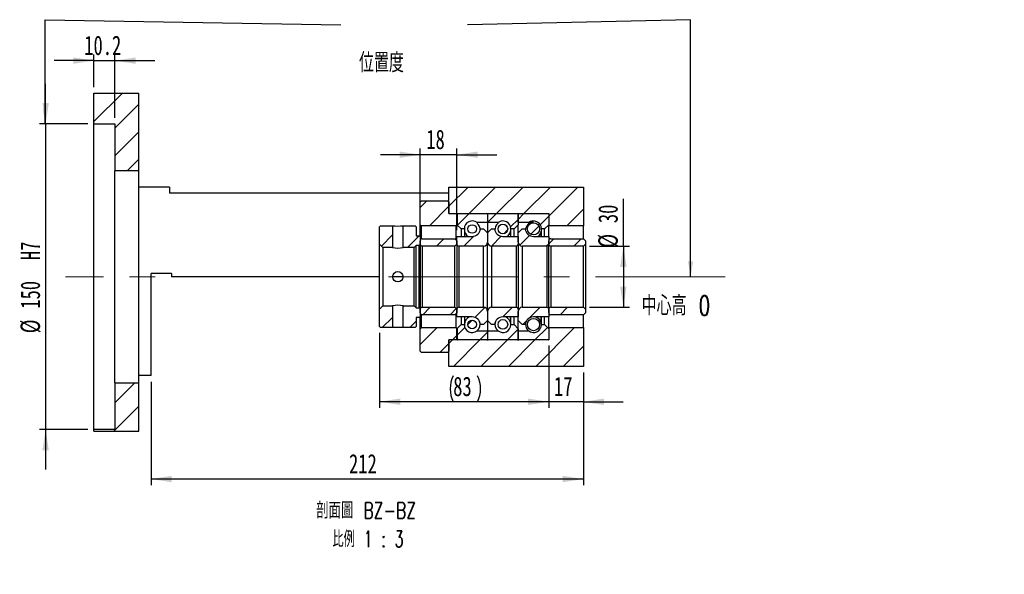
# Paper-space layout 'MBCK30L-J' of a CAD drawing. Header units: millimetres. Extents: x 20 to 332, y 6 to 190.
# Tile 4 of 5: x 171 to 332, y 6 to 97. Entities that reach past the tile are written whole.
import ezdxf

# ---------------------------------------------------------------- set-up
doc = ezdxf.new("R2010")
doc.units = ezdxf.units.MM
doc.linetypes.add('CENTERX2', pattern=[20.32, 12.7, -2.54, 2.54, -2.54])
doc.layers.add('圖層0', color=7, linetype='Continuous')
doc.styles.add('SLDTEXTSTYLE0', font='TXT', dxfattribs={"width": 0.7})
doc.styles.add('SLDTEXTSTYLE1', font='TXT', dxfattribs={"width": 0.7, "bigfont": 'bigfont'})
doc.styles.add('SLDTEXTSTYLE4', font='TXT', dxfattribs={"width": 0.625, "bigfont": 'bigfont'})
doc.dimstyles.new('SLDDIMSTYLE1', dxfattribs={"dimtxt": 0.18, "dimasz": 2.5, "dimexe": 0, "dimexo": 0.0625, "dimgap": 0, "dimtad": 0, "dimtih": 1, "dimtoh": 1, "dimdec": 0, "dimrnd": 1e-09, "dimzin": 0, "dimdsep": 46, "dimtxsty": 'Standard', "dimsah": 1, "dimcen": 0.09, "dimadec": 0, "dimazin": 0, "dimtfac": 2.5, "dimtdec": 0, "dimtofl": 0, "dimtmove": 0, "dimatfit": 3, "dimfxl": 1, "dimfrac": 2, "dimtolj": 1, "dimtzin": 0, "dimarcsym": 0})
doc.dimstyles.new('SLDDIMSTYLE4', dxfattribs={"dimtxt": 3.389974, "dimasz": 2.5, "dimexe": 0, "dimexo": 0.0625, "dimgap": 0.847493, "dimtad": 1, "dimlfac": 3, "dimrnd": 1e-09, "dimzin": 12, "dimdsep": 46, "dimtxsty": 'SLDTEXTSTYLE0', "dimsah": 1, "dimcen": 0.09, "dimadec": 0, "dimazin": 3, "dimtfac": 1, "dimtmove": 0, "dimatfit": 0, "dimfxl": 1, "dimfrac": 2, "dimtolj": 1, "dimtzin": 12, "dimarcsym": 0})
doc.dimstyles.new('SLDDIMSTYLE5', dxfattribs={"dimtxt": 3.389974, "dimasz": 2.5, "dimexe": 0, "dimexo": 0.0625, "dimgap": 0.847493, "dimtad": 1, "dimdec": 1, "dimlfac": 3, "dimrnd": 1e-09, "dimzin": 12, "dimdsep": 46, "dimtxsty": 'SLDTEXTSTYLE0', "dimsah": 1, "dimcen": 0.09, "dimadec": 0, "dimazin": 3, "dimtfac": 1, "dimtdec": 1, "dimtmove": 0, "dimatfit": 0, "dimfxl": 1, "dimfrac": 2, "dimtolj": 1, "dimtzin": 12, "dimarcsym": 0})
doc.dimstyles.new('SLDDIMSTYLE6', dxfattribs={"dimtxt": 3.389974, "dimasz": 2.5, "dimexe": 0, "dimexo": 0.0625, "dimgap": 0.847493, "dimtad": 1, "dimlfac": 3, "dimrnd": 1e-09, "dimzin": 12, "dimdsep": 46, "dimtxsty": 'SLDTEXTSTYLE0', "dimsah": 1, "dimcen": 0.09, "dimadec": 0, "dimazin": 3, "dimtfac": 1, "dimtofl": 0, "dimtmove": 0, "dimatfit": 3, "dimfxl": 1, "dimfrac": 2, "dimtolj": 1, "dimtzin": 12, "dimarcsym": 0})

# ---------------------------------------------------------------- blocks, each defined once
blk = doc.blocks.new('_D_44')
at = {"layer": '圖層0', "color": 7}
for p, q in [((175.34, 79.61), (175.34, 86.13)), ((182.24, 79.61), (174.34, 79.61)), ((175.34, 79.61), (175.34, 29.61)), ((182.24, 29.61), (174.34, 29.61)), ((175.34, 29.61), (175.34, 23.09))]:
    blk.add_line(p, q, dxfattribs=at)
for points in [[(175.34, 79.61), (175.86, 83), (174.82, 83)], [(175.34, 29.61), (174.82, 26.22), (175.86, 26.22)]]:
    blk.add_solid(points, dxfattribs=at)
at = {"layer": '圖層0', "color": 7, "char_height": 3.175, "attachment_point": 1, "rotation": 90, "style": 'SLDTEXTSTYLE0'}
for s, insert in [('H7', (171.24, 57.33)), ('150', (171.24, 49.38)), ('%%c', (171.24, 45.36))]:
    blk.add_mtext(s, dxfattribs=dict(at, insert=insert))
blk = doc.blocks.new('_D_45')
at = {"layer": '圖層0', "color": 7}
for p, q in [((183.24, 85.61), (183.24, 90.94)), ((186.64, 80.61), (186.64, 90.94)), ((183.24, 89.94), (176.72, 89.94)), ((183.24, 89.94), (186.64, 89.94)), ((186.64, 89.94), (193.16, 89.94))]:
    blk.add_line(p, q, dxfattribs=at)
for points in [[(183.24, 89.94), (179.85, 90.46), (179.85, 89.42)], [(186.64, 89.94), (190.03, 89.42), (190.03, 90.46)]]:
    blk.add_solid(points, dxfattribs=at)
at = {"layer": '圖層0', "color": 7, "insert": (181.65, 94.03), "char_height": 3.175, "attachment_point": 1, "style": 'SLDTEXTSTYLE0'}
blk.add_mtext('10.2', dxfattribs=at)
blk = doc.blocks.new('_D_46')
at = {"layer": '圖層0', "color": 7}
for p, q in [((257.57, 43.27), (257.57, 33.15)), ((263.24, 38.94), (263.24, 33.15)), ((257.57, 34.15), (251.05, 34.15)), ((263.24, 34.15), (257.57, 34.15)), ((263.24, 34.15), (269.76, 34.15))]:
    blk.add_line(p, q, dxfattribs=at)
for points in [[(257.57, 34.15), (254.18, 34.68), (254.18, 33.63)], [(263.24, 34.15), (266.63, 33.63), (266.63, 34.68)]]:
    blk.add_solid(points, dxfattribs=at)
at = {"layer": '圖層0', "color": 7, "insert": (258.43, 38.25), "char_height": 3.175, "attachment_point": 1, "style": 'SLDTEXTSTYLE0'}
blk.add_mtext('17', dxfattribs=at)
blk = doc.blocks.new('_D_47')
at = {"layer": '圖層0', "color": 7}
for p, q in [((263.24, 38.94), (263.24, 20.52)), ((192.57, 37.44), (192.57, 20.52)), ((263.24, 21.52), (192.57, 21.52))]:
    blk.add_line(p, q, dxfattribs=at)
for points in [[(192.57, 21.52), (195.96, 21), (195.96, 22.04)], [(263.24, 21.52), (259.85, 22.04), (259.85, 21)]]:
    blk.add_solid(points, dxfattribs=at)
at = {"layer": '圖層0', "color": 7, "insert": (224.93, 25.61), "char_height": 3.175, "attachment_point": 1, "style": 'SLDTEXTSTYLE0'}
blk.add_mtext('212', dxfattribs=at)
blk = doc.blocks.new('_D_48')
at = {"layer": '圖層0', "color": 7}
for p, q in [((236.57, 74.55), (230.05, 74.55)), ((236.57, 62.11), (236.57, 75.55)), ((242.57, 74.55), (236.57, 74.55)), ((242.57, 62.19), (242.57, 75.55)), ((242.57, 74.55), (249.09, 74.55))]:
    blk.add_line(p, q, dxfattribs=at)
for points in [[(236.57, 74.55), (233.18, 75.08), (233.18, 74.03)], [(242.57, 74.55), (245.96, 74.03), (245.96, 75.08)]]:
    blk.add_solid(points, dxfattribs=at)
at = {"layer": '圖層0', "color": 7, "insert": (237.56, 78.65), "char_height": 3.175, "attachment_point": 1, "style": 'SLDTEXTSTYLE0'}
blk.add_mtext('18', dxfattribs=at)
blk = doc.blocks.new('_D_49')
at = {"layer": '圖層0', "color": 7}
for p, q in [((269.77, 59.61), (269.77, 67.34)), ((264.24, 59.61), (270.77, 59.61)), ((269.77, 59.61), (269.77, 49.61)), ((264.24, 49.61), (270.77, 49.61))]:
    blk.add_line(p, q, dxfattribs=at)
for points in [[(269.77, 59.61), (269.24, 56.22), (270.29, 56.22)], [(269.77, 49.61), (270.29, 53), (269.24, 53)]]:
    blk.add_solid(points, dxfattribs=at)
at = {"layer": '圖層0', "color": 7, "char_height": 3.175, "attachment_point": 1, "rotation": 90, "style": 'SLDTEXTSTYLE0'}
for s, insert in [('30', (265.67, 63.37)), ('%%c', (265.67, 59.35))]:
    blk.add_mtext(s, dxfattribs=dict(at, insert=insert))
blk = doc.blocks.new('_D_50')
at = {"layer": '圖層0', "color": 7}
for p, q in [((229.91, 45.44), (229.91, 33.16)), ((257.57, 43.37), (257.57, 33.16)), ((257.57, 34.16), (229.91, 34.16))]:
    blk.add_line(p, q, dxfattribs=at)
for centre, start, end in [((246.19, 36.28), 153.4349, 206.5651), ((241.7, 36.28), 333.4349, 26.5651)]:
    blk.add_arc(centre, 4.73, start, end, dxfattribs=at)
for points in [[(229.91, 34.16), (233.3, 33.64), (233.3, 34.68)], [(257.57, 34.16), (254.18, 34.68), (254.18, 33.64)]]:
    blk.add_solid(points, dxfattribs=at)
at = {"layer": '圖層0', "color": 7, "insert": (241.96, 38.26), "char_height": 3.175, "attachment_point": 1, "style": 'SLDTEXTSTYLE0'}
blk.add_mtext('83', dxfattribs=at)
blk = doc.blocks.new('SW_NOTE_14')
at = {"layer": '圖層0', "color": 0, "char_height": 2.6458, "attachment_point": 2}
for s, insert, style in [('\\M+19655\\M+196CA\\M+19AA4 BZ-BZ', (9.55, 3.41), 'SLDTEXTSTYLE1'), ('\\M+194E4\\M+197E1 1 : 3', (9.88, -1.26), 'SLDTEXTSTYLE4')]:
    blk.add_mtext(s, dxfattribs=dict(at, insert=insert, style=style))

psp = doc.layouts.new('MBCK30L-J')

# ---------------------------------------------------------------- hatches: boundary and pattern name
at = {"linetype": 'Continuous', "lineweight": 18}
h = psp.add_hatch(dxfattribs=at)
h.set_pattern_fill('ANSI31', style=0)
edge = h.paths.add_edge_path(flags=0)
edge.add_arc((242.673, 64.8412), 0.1, 90, 180)
edge.add_line((242.573, 64.8412), (242.573, 63.1079))
edge.add_line((242.573, 63.1079), (243.2396, 62.4412))
edge.add_line((243.2396, 62.4412), (243.7796, 62.4412))
edge.add_arc((245.073, 62.4412), 1.2933, 53.031768, 180, ccw=False)
edge.add_line((245.8507, 63.4746), (247.573, 63.4746))
edge.add_line((247.573, 63.4746), (247.573, 64.8412))
edge.add_arc((247.473, 64.8412), 0.1, 0, 90)
edge.add_line((247.473, 64.9412), (242.673, 64.9412))
h = psp.add_hatch(dxfattribs=at)
h.set_pattern_fill('ANSI31', style=0)
edge = h.paths.add_edge_path(flags=0)
edge.add_arc((252.473, 64.8412), 0.1, 0, 90)
edge.add_line((252.473, 64.9412), (247.673, 64.9412))
edge.add_arc((247.673, 64.8412), 0.1, 90, 180)
edge.add_line((247.573, 64.8412), (247.573, 63.4746))
edge.add_line((247.573, 63.4746), (249.2952, 63.4746))
edge.add_arc((250.073, 62.4412), 1.2933, 0, 126.968232, ccw=False)
edge.add_line((251.3663, 62.4412), (251.9063, 62.4412))
edge.add_line((251.9063, 62.4412), (252.573, 63.1079))
edge.add_line((252.573, 63.1079), (252.573, 64.8412))
h = psp.add_hatch(dxfattribs=at)
h.set_pattern_fill('ANSI31', style=0)
edge = h.paths.add_edge_path(flags=0)
edge.add_arc((257.473, 64.8412), 0.1, 0, 90)
edge.add_line((257.473, 64.9412), (252.673, 64.9412))
edge.add_arc((252.673, 64.8412), 0.1, 90, 180)
edge.add_line((252.573, 64.8412), (252.573, 63.4746))
edge.add_line((252.573, 63.4746), (254.2952, 63.4746))
edge.add_arc((255.073, 62.4412), 1.2933, 0, 126.968232, ccw=False)
edge.add_line((256.3663, 62.4412), (256.9063, 62.4412))
edge.add_line((256.9063, 62.4412), (257.573, 63.1079))
edge.add_line((257.573, 63.1079), (257.573, 64.8412))
h = psp.add_hatch(dxfattribs=at)
h.set_pattern_fill('ANSI31', style=0)
h.paths.add_polyline_path([(232.0563, 62.9412), (230.073, 62.9412), (229.9063, 62.7745), (229.9063, 59.9246), (230.473, 59.3579), (232.0563, 59.3579)], flags=0)
h = psp.add_hatch(dxfattribs=at)
h.set_pattern_fill('ANSI31', style=0)
h.paths.add_polyline_path([(236.4063, 61.2746), (235.9063, 61.2746), (235.9063, 62.7745), (235.7396, 62.9412), (233.7563, 62.9412), (233.7563, 59.3579), (235.573, 59.3579), (235.9063, 59.6912), (236.4063, 59.6912), (236.573, 59.8579), (236.573, 61.1079)], flags=0)
h = psp.add_hatch(dxfattribs=at)
h.set_pattern_fill('ANSI31', style=0)
edge = h.paths.add_edge_path(flags=0)
edge.add_arc((245.073, 62.4081), 0.7042, 0, 360)
h = psp.add_hatch(dxfattribs=at)
h.set_pattern_fill('ANSI31', style=0)
edge = h.paths.add_edge_path(flags=0)
edge.add_arc((250.073, 62.4165), 0.7919, 0, 360)
h = psp.add_hatch(dxfattribs=at)
h.set_pattern_fill('ANSI31', style=0)
edge = h.paths.add_edge_path(flags=0)
edge.add_arc((255.073, 62.4402), 0.9987, 0, 360)
h = psp.add_hatch(dxfattribs=at)
h.set_pattern_fill('ANSI31', style=0)
edge = h.paths.add_edge_path(flags=0)
edge.add_line((247.573, 61.7746), (246.9063, 62.4412))
edge.add_line((246.9063, 62.4412), (246.4037, 62.4412))
edge.add_arc((245.073, 62.5246), 1.3333, 270, 356.416678, ccw=False)
edge.add_line((245.073, 61.1912), (242.573, 61.1912))
edge.add_line((242.573, 61.1912), (242.573, 59.9412))
edge.add_arc((242.9063, 59.9412), 0.3333, 180, 270)
edge.add_line((242.9063, 59.6079), (246.9063, 59.6079))
edge.add_arc((246.9063, 60.2746), 0.6667, 270, 360)
edge.add_line((247.573, 60.2746), (247.573, 61.7746))
h = psp.add_hatch(dxfattribs=at)
h.set_pattern_fill('ANSI31', style=0)
edge = h.paths.add_edge_path(flags=0)
edge.add_line((248.2396, 62.4412), (247.573, 61.7746))
edge.add_line((247.573, 61.7746), (247.573, 60.2746))
edge.add_arc((248.2396, 60.2746), 0.6667, 180, 270)
edge.add_line((248.2396, 59.6079), (252.2396, 59.6079))
edge.add_arc((252.2396, 59.9412), 0.3333, 270, 360)
edge.add_line((252.573, 59.9412), (252.573, 61.1912))
edge.add_line((252.573, 61.1912), (250.073, 61.1912))
edge.add_arc((250.073, 62.5246), 1.3333, 183.583322, 270, ccw=False)
edge.add_line((248.7422, 62.4412), (248.2396, 62.4412))
h = psp.add_hatch(dxfattribs=at)
h.set_pattern_fill('ANSI31', style=0)
edge = h.paths.add_edge_path(flags=0)
edge.add_line((253.2396, 62.4412), (252.573, 61.7746))
edge.add_line((252.573, 61.7746), (252.573, 60.2746))
edge.add_arc((253.2396, 60.2746), 0.6667, 180, 270)
edge.add_line((253.2396, 59.6079), (257.2396, 59.6079))
edge.add_arc((257.2396, 59.9412), 0.3333, 270, 360)
edge.add_line((257.573, 59.9412), (257.573, 61.1912))
edge.add_line((257.573, 61.1912), (255.073, 61.1912))
edge.add_arc((255.073, 62.5246), 1.3333, 183.583322, 270, ccw=False)
edge.add_line((253.7422, 62.4412), (253.2396, 62.4412))
h = psp.add_hatch(dxfattribs=at)
h.set_pattern_fill('ANSI31', style=0)
edge = h.paths.add_edge_path(flags=0)
edge.add_line((236.9063, 59.6079), (242.2396, 59.6079))
edge.add_line((242.2396, 59.6079), (242.573, 59.9412))
edge.add_line((242.573, 59.9412), (242.573, 60.4912))
edge.add_line((242.573, 60.4912), (242.2396, 60.8246))
edge.add_line((242.2396, 60.8246), (236.9063, 60.8246))
edge.add_arc((236.9063, 60.4912), 0.3333, 90, 180)
edge.add_line((236.573, 60.4912), (236.573, 59.9412))
edge.add_arc((236.9063, 59.9412), 0.3333, 180, 270)
h = psp.add_hatch(dxfattribs=at)
h.set_pattern_fill('ANSI31', style=0)
edge = h.paths.add_edge_path(flags=0)
edge.add_line((257.9063, 59.6079), (263.2396, 59.6079))
edge.add_line((263.2396, 59.6079), (263.573, 59.9412))
edge.add_line((263.573, 59.9412), (263.573, 60.4912))
edge.add_line((263.573, 60.4912), (263.2396, 60.8246))
edge.add_line((263.2396, 60.8246), (257.9063, 60.8246))
edge.add_arc((257.9063, 60.4912), 0.3333, 90, 180)
edge.add_line((257.573, 60.4912), (257.573, 59.9412))
edge.add_arc((257.9063, 59.9412), 0.3333, 180, 270)
h = psp.add_hatch(dxfattribs=at)
h.set_pattern_fill('ANSI31', style=0)
h.paths.add_polyline_path([(230.073, 46.2746), (232.0563, 46.2746), (232.0563, 49.8579), (230.473, 49.8579), (229.9063, 49.2912), (229.9063, 46.4412)], flags=0)
h = psp.add_hatch(dxfattribs=at)
h.set_pattern_fill('ANSI31', style=0)
h.paths.add_polyline_path([(235.9063, 46.4412), (235.9063, 47.9412), (236.4063, 47.9412), (236.573, 48.1079), (236.573, 49.3579), (236.4063, 49.5246), (235.9063, 49.5246), (235.573, 49.8579), (233.7563, 49.8579), (233.7563, 46.2746), (235.7396, 46.2746)], flags=0)
h = psp.add_hatch(dxfattribs=at)
h.set_pattern_fill('ANSI31', style=0)
edge = h.paths.add_edge_path(flags=0)
edge.add_line((242.573, 48.7246), (242.573, 49.2746))
edge.add_line((242.573, 49.2746), (242.2396, 49.6079))
edge.add_line((242.2396, 49.6079), (236.9063, 49.6079))
edge.add_arc((236.9063, 49.2746), 0.3333, 90, 180)
edge.add_line((236.573, 49.2746), (236.573, 48.7246))
edge.add_arc((236.9063, 48.7246), 0.3333, 180, 270)
edge.add_line((236.9063, 48.3912), (242.2396, 48.3912))
edge.add_line((242.2396, 48.3912), (242.573, 48.7246))
h = psp.add_hatch(dxfattribs=at)
h.set_pattern_fill('ANSI31', style=0)
edge = h.paths.add_edge_path(flags=0)
edge.add_line((246.9063, 46.7746), (247.573, 47.4412))
edge.add_line((247.573, 47.4412), (247.573, 48.9412))
edge.add_arc((246.9063, 48.9412), 0.6667, 0, 90)
edge.add_line((246.9063, 49.6079), (242.9063, 49.6079))
edge.add_arc((242.9063, 49.2746), 0.3333, 90, 180)
edge.add_line((242.573, 49.2746), (242.573, 48.0246))
edge.add_line((242.573, 48.0246), (245.073, 48.0246))
edge.add_arc((245.073, 46.6912), 1.3333, 3.583322, 90, ccw=False)
edge.add_line((246.4037, 46.7746), (246.9063, 46.7746))
h = psp.add_hatch(dxfattribs=at)
h.set_pattern_fill('ANSI31', style=0)
edge = h.paths.add_edge_path(flags=0)
edge.add_line((247.573, 47.4412), (248.2396, 46.7746))
edge.add_line((248.2396, 46.7746), (248.7422, 46.7746))
edge.add_arc((250.073, 46.6912), 1.3333, 90, 176.416678, ccw=False)
edge.add_line((250.073, 48.0246), (252.573, 48.0246))
edge.add_line((252.573, 48.0246), (252.573, 49.2746))
edge.add_arc((252.2396, 49.2746), 0.3333, 0, 90)
edge.add_line((252.2396, 49.6079), (248.2396, 49.6079))
edge.add_arc((248.2396, 48.9412), 0.6667, 90, 180)
edge.add_line((247.573, 48.9412), (247.573, 47.4412))
h = psp.add_hatch(dxfattribs=at)
h.set_pattern_fill('ANSI31', style=0)
edge = h.paths.add_edge_path(flags=0)
edge.add_line((252.573, 47.4412), (253.2396, 46.7746))
edge.add_line((253.2396, 46.7746), (253.7422, 46.7746))
edge.add_arc((255.073, 46.6912), 1.3333, 90, 176.416678, ccw=False)
edge.add_line((255.073, 48.0246), (257.573, 48.0246))
edge.add_line((257.573, 48.0246), (257.573, 49.2746))
edge.add_arc((257.2396, 49.2746), 0.3333, 0, 90)
edge.add_line((257.2396, 49.6079), (253.2396, 49.6079))
edge.add_arc((253.2396, 48.9412), 0.6667, 90, 180)
edge.add_line((252.573, 48.9412), (252.573, 47.4412))
h = psp.add_hatch(dxfattribs=at)
h.set_pattern_fill('ANSI31', style=0)
edge = h.paths.add_edge_path(flags=0)
edge.add_line((263.573, 48.7246), (263.573, 49.2746))
edge.add_line((263.573, 49.2746), (263.2396, 49.6079))
edge.add_line((263.2396, 49.6079), (257.9063, 49.6079))
edge.add_arc((257.9063, 49.2746), 0.3333, 90, 180)
edge.add_line((257.573, 49.2746), (257.573, 48.7246))
edge.add_arc((257.9063, 48.7246), 0.3333, 180, 270)
edge.add_line((257.9063, 48.3912), (263.2396, 48.3912))
edge.add_line((263.2396, 48.3912), (263.573, 48.7246))
h = psp.add_hatch(dxfattribs=at)
h.set_pattern_fill('ANSI31', style=0)
edge = h.paths.add_edge_path(flags=0)
edge.add_arc((242.673, 44.3746), 0.1, 180, 270)
edge.add_line((242.673, 44.2746), (247.473, 44.2746))
edge.add_arc((247.473, 44.3746), 0.1, 270, 360)
edge.add_line((247.573, 44.3746), (247.573, 45.7412))
edge.add_line((247.573, 45.7412), (245.8507, 45.7412))
edge.add_arc((245.073, 46.7746), 1.2933, 180, 306.968232, ccw=False)
edge.add_line((243.7796, 46.7746), (243.2396, 46.7746))
edge.add_line((243.2396, 46.7746), (242.573, 46.1079))
edge.add_line((242.573, 46.1079), (242.573, 44.3746))
h = psp.add_hatch(dxfattribs=at)
h.set_pattern_fill('ANSI31', style=0)
edge = h.paths.add_edge_path(flags=0)
edge.add_arc((245.073, 46.8077), 0.7042, 0, 360)
h = psp.add_hatch(dxfattribs=at)
h.set_pattern_fill('ANSI31', style=0)
edge = h.paths.add_edge_path(flags=0)
edge.add_arc((252.473, 44.3746), 0.1, 270, 360)
edge.add_line((252.573, 44.3746), (252.573, 46.1079))
edge.add_line((252.573, 46.1079), (251.9063, 46.7746))
edge.add_line((251.9063, 46.7746), (251.3663, 46.7746))
edge.add_arc((250.073, 46.7746), 1.2933, 233.031768, 360, ccw=False)
edge.add_line((249.2952, 45.7412), (247.573, 45.7412))
edge.add_line((247.573, 45.7412), (247.573, 44.3746))
edge.add_arc((247.673, 44.3746), 0.1, 180, 270)
edge.add_line((247.673, 44.2746), (252.473, 44.2746))
h = psp.add_hatch(dxfattribs=at)
h.set_pattern_fill('ANSI31', style=0)
edge = h.paths.add_edge_path(flags=0)
edge.add_arc((250.073, 46.7993), 0.7919, 0, 360)
h = psp.add_hatch(dxfattribs=at)
h.set_pattern_fill('ANSI31', style=0)
edge = h.paths.add_edge_path(flags=0)
edge.add_arc((257.473, 44.3746), 0.1, 270, 360)
edge.add_line((257.573, 44.3746), (257.573, 46.1079))
edge.add_line((257.573, 46.1079), (256.9063, 46.7746))
edge.add_line((256.9063, 46.7746), (256.3663, 46.7746))
edge.add_arc((255.073, 46.7746), 1.2933, 233.031768, 360, ccw=False)
edge.add_line((254.2952, 45.7412), (252.573, 45.7412))
edge.add_line((252.573, 45.7412), (252.573, 44.3746))
edge.add_arc((252.673, 44.3746), 0.1, 180, 270)
edge.add_line((252.673, 44.2746), (257.473, 44.2746))
h = psp.add_hatch(dxfattribs=at)
h.set_pattern_fill('ANSI31', style=0)
edge = h.paths.add_edge_path(flags=0)
edge.add_arc((255.073, 46.7756), 0.9987, 0, 360)
at = {"layer": '圖層0', "linetype": 'Continuous', "lineweight": 18}
h = psp.add_hatch(dxfattribs=at)
h.set_pattern_fill('ANSI31', color=256, style=0)
h.paths.add_polyline_path([(190.573, 84.6079), (183.2396, 84.6079), (183.2396, 79.6079), (186.6396, 79.6079), (186.6396, 71.9412), (190.573, 71.9412)], flags=0)
h = psp.add_hatch(dxfattribs=at)
h.set_pattern_fill('ANSI31', color=256, style=0)
h.paths.add_polyline_path([(263.2396, 62.9412), (263.2396, 69.2746), (241.2396, 69.2746), (241.2396, 64.9412), (257.573, 64.9412), (257.573, 62.9412)], flags=0)
h = psp.add_hatch(dxfattribs=at)
h.set_pattern_fill('ANSI31', color=256, style=0)
edge = h.paths.add_edge_path(flags=0)
edge.add_line((236.573, 66.7746), (236.573, 63.1079))
edge.add_line((236.573, 63.1079), (236.7396, 62.9412))
edge.add_line((236.7396, 62.9412), (242.4563, 62.9412))
edge.add_line((242.4563, 62.9412), (242.623, 63.1079))
edge.add_line((242.623, 63.1079), (242.623, 64.7746))
edge.add_line((242.623, 64.7746), (242.4563, 64.9412))
edge.add_line((242.4563, 64.9412), (241.373, 64.9412))
edge.add_arc((241.373, 65.0746), 0.1333, 180, 270, ccw=False)
edge.add_line((241.2396, 65.0746), (241.2396, 66.7746))
edge.add_line((241.2396, 66.7746), (241.073, 66.9412))
edge.add_line((241.073, 66.9412), (236.7396, 66.9412))
edge.add_line((236.7396, 66.9412), (236.573, 66.7746))
h = psp.add_hatch(dxfattribs=at)
h.set_pattern_fill('ANSI31', color=256, style=0)
edge = h.paths.add_edge_path(flags=0)
edge.add_line((242.4563, 46.2746), (236.7396, 46.2746))
edge.add_line((236.7396, 46.2746), (236.573, 46.1079))
edge.add_line((236.573, 46.1079), (236.573, 42.4412))
edge.add_line((236.573, 42.4412), (236.7396, 42.2746))
edge.add_line((236.7396, 42.2746), (241.073, 42.2746))
edge.add_line((241.073, 42.2746), (241.2396, 42.4412))
edge.add_line((241.2396, 42.4412), (241.2396, 44.1412))
edge.add_arc((241.373, 44.1412), 0.1333, 90, 180, ccw=False)
edge.add_line((241.373, 44.2746), (242.4563, 44.2746))
edge.add_line((242.4563, 44.2746), (242.623, 44.4412))
edge.add_line((242.623, 44.4412), (242.623, 46.1079))
edge.add_line((242.623, 46.1079), (242.4563, 46.2746))
h = psp.add_hatch(dxfattribs=at)
h.set_pattern_fill('ANSI31', color=256, style=0)
h.paths.add_polyline_path([(263.2396, 39.9412), (263.2396, 46.2746), (257.573, 46.2746), (257.573, 44.2746), (241.2396, 44.2746), (241.2396, 39.9412)], flags=0)
h = psp.add_hatch(dxfattribs=at)
h.set_pattern_fill('ANSI31', color=256, style=0)
h.paths.add_polyline_path([(183.2396, 29.326), (190.573, 29.326), (190.573, 37.2745), (186.6396, 37.2745), (186.6396, 29.6079), (183.2396, 29.6079)], flags=0)

# ---------------------------------------------------------------- linework, layer by layer
at = {"color": 7, "linetype": 'Continuous', "lineweight": 25}
for p, q in [((183.2396, 84.6079), (190.573, 84.6079)), ((183.2396, 79.6079), (183.2396, 84.6079)), ((190.573, 71.9412), (190.573, 84.6079)), ((183.2396, 79.6079), (186.6396, 79.6079)), ((183.2396, 29.6079), (183.2396, 79.6079)), ((186.6396, 79.6079), (186.6396, 71.9412)), ((190.573, 71.9412), (186.6396, 71.9412)), ((186.6396, 37.2745), (186.6396, 71.9412)), ((190.573, 37.2745), (190.573, 71.9412)), ((195.573, 69.2746), (190.573, 69.2746)), ((195.573, 69.2746), (195.573, 68.2746)), ((241.2396, 64.9412), (241.2396, 69.2746)), ((241.2396, 69.2746), (263.2396, 69.2746)), ((263.2396, 69.2746), (263.2396, 62.9412)), ((241.2396, 68.2746), (195.573, 68.2746)), ((236.7396, 66.9412), (236.573, 66.7746)), ((236.573, 63.1079), (236.573, 66.7746)), ((241.073, 66.9412), (236.7396, 66.9412)), ((241.2396, 66.7746), (241.073, 66.9412)), ((241.2396, 66.7746), (241.2396, 65.0745)), ((241.2396, 64.9412), (257.573, 64.9412)), ((241.373, 64.9412), (242.4563, 64.9412)), ((242.623, 64.7746), (242.4563, 64.9412)), ((242.573, 63.1079), (242.573, 64.8412)), ((242.623, 64.7746), (242.623, 63.1079)), ((242.673, 64.9412), (247.473, 64.9412)), ((247.573, 64.8412), (247.573, 63.4746)), ((247.673, 64.9412), (252.473, 64.9412)), ((252.573, 64.8412), (252.573, 63.1079)), ((252.573, 63.4746), (252.573, 64.8412)), ((252.673, 64.9412), (257.473, 64.9412)), ((257.573, 64.9412), (257.573, 62.9412)), ((257.573, 64.8412), (257.573, 63.1079)), ((230.073, 62.9412), (229.9063, 62.7745)), ((229.9063, 59.9246), (229.9063, 62.7745)), ((230.073, 62.9412), (232.0563, 62.9412)), ((232.0563, 62.9412), (232.0563, 59.3579)), ((233.7563, 59.3579), (233.7563, 62.9412)), ((233.7563, 62.9412), (235.7396, 62.9412)), ((235.9063, 62.7745), (235.7396, 62.9412)), ((235.9063, 62.7745), (235.9063, 61.2746)), ((236.573, 63.1079), (236.7396, 62.9412)), ((236.573, 61.1079), (236.573, 63.1079)), ((242.4563, 62.9412), (236.7396, 62.9412)), ((236.7396, 62.9412), (236.7396, 60.7799)), ((242.4563, 62.9412), (242.623, 63.1079)), ((242.4563, 60.6079), (242.4563, 62.9412)), ((243.2396, 62.4412), (242.573, 63.1079)), ((245.8507, 63.4746), (245.8507, 63.3356)), ((247.573, 63.4746), (245.8507, 63.4746)), ((247.573, 63.4746), (247.573, 61.7746)), ((249.2952, 63.4746), (247.573, 63.4746)), ((249.2952, 63.3228), (249.2952, 63.4746)), ((252.573, 63.1079), (251.9063, 62.4412)), ((254.2952, 63.4746), (252.573, 63.4746)), ((252.573, 61.7746), (252.573, 63.1079)), ((254.2952, 63.2779), (254.2952, 63.4746)), ((257.573, 63.1079), (256.9063, 62.4412)), ((263.2396, 62.9412), (257.573, 62.9412)), ((257.573, 61.1912), (257.573, 62.9412)), ((263.2396, 60.8246), (263.2396, 62.9412)), ((235.9063, 61.2746), (236.4063, 61.2746)), ((236.573, 61.1079), (236.4063, 61.2746)), ((242.573, 61.1912), (245.073, 61.1912)), ((242.573, 59.9412), (242.573, 61.1912)), ((243.2396, 62.4412), (243.2396, 61.1912)), ((243.7796, 62.4412), (243.2396, 62.4412)), ((243.7796, 62.4412), (243.7796, 61.1912)), ((246.4037, 62.4412), (246.9063, 62.4412)), ((246.9063, 62.4412), (247.573, 61.7746)), ((247.573, 61.7746), (248.2396, 62.4412)), ((247.573, 61.7746), (247.573, 60.2746)), ((248.2396, 62.4412), (248.7422, 62.4412)), ((250.073, 61.1912), (252.573, 61.1912)), ((251.3663, 61.1912), (251.3663, 62.4412)), ((251.9063, 62.4412), (251.3663, 62.4412)), ((251.9063, 61.1912), (251.9063, 62.4412)), ((252.573, 61.7746), (253.2396, 62.4412)), ((252.573, 60.2746), (252.573, 61.7746)), ((252.573, 61.1912), (252.573, 59.9412)), ((253.2396, 62.4412), (253.7422, 62.4412)), ((255.073, 61.1912), (257.573, 61.1912)), ((256.3663, 61.1912), (256.3663, 62.4412)), ((256.9063, 62.4412), (256.3663, 62.4412)), ((256.9063, 61.1912), (256.9063, 62.4412)), ((257.573, 61.1912), (257.573, 59.9412)), ((229.9063, 59.9246), (230.473, 59.3579)), ((229.9063, 49.2912), (229.9063, 59.9246)), ((235.573, 59.3579), (235.9063, 59.6912)), ((236.4063, 59.6912), (235.9063, 59.6912)), ((235.9063, 49.5246), (235.9063, 59.6912)), ((236.4063, 59.6912), (236.573, 59.8579)), ((236.4063, 49.5246), (236.4063, 59.6912)), ((236.573, 61.1079), (236.573, 59.8579)), ((236.573, 59.9412), (236.573, 60.4912)), ((236.573, 59.8579), (236.573, 49.3579)), ((236.9063, 60.8246), (242.2396, 60.8246)), ((236.9063, 59.6079), (236.9063, 49.6079)), ((242.2396, 59.6079), (236.9063, 59.6079)), ((242.573, 60.4912), (242.2396, 60.8246)), ((242.2396, 59.6079), (242.573, 59.9412)), ((242.2396, 49.6079), (242.2396, 59.6079)), ((242.573, 60.4912), (242.573, 59.9412)), ((242.573, 59.9412), (242.573, 49.2745)), ((242.9063, 49.6079), (242.9063, 59.6079)), ((246.9063, 59.6079), (242.9063, 59.6079)), ((246.9063, 49.6079), (246.9063, 59.6079)), ((247.573, 48.9412), (247.573, 60.2746)), ((248.2396, 59.6079), (248.2396, 49.6079)), ((252.2396, 59.6079), (248.2396, 59.6079)), ((252.2396, 59.6079), (252.2396, 49.6079)), ((252.573, 59.9412), (252.573, 49.2745)), ((253.2396, 59.6079), (253.2396, 49.6079)), ((257.2396, 59.6079), (253.2396, 59.6079)), ((257.2396, 59.6079), (257.2396, 49.6079)), ((257.573, 59.9412), (257.573, 60.4912)), ((257.573, 49.2745), (257.573, 59.9412)), ((257.9063, 60.8246), (263.2396, 60.8246)), ((257.9063, 59.6079), (257.9063, 49.6079)), ((263.2396, 59.6079), (257.9063, 59.6079)), ((263.573, 60.4912), (263.2396, 60.8246)), ((263.2396, 59.6079), (263.573, 59.9412)), ((263.2396, 49.6079), (263.2396, 59.6079)), ((263.573, 60.4912), (263.573, 59.9412)), ((263.573, 59.9412), (263.573, 49.2745)), ((230.473, 59.3579), (230.473, 49.8579)), ((232.0563, 59.3579), (230.473, 59.3579)), ((235.573, 59.3579), (233.7563, 59.3579)), ((235.573, 49.8579), (235.573, 59.3579)), ((195.9063, 55.1079), (192.573, 55.1079)), ((192.573, 38.4412), (192.573, 55.1079)), ((195.9063, 55.1079), (195.9063, 54.6079)), ((229.9063, 54.6079), (195.9063, 54.6079)), ((233.7563, 54.6079), (232.0673, 54.6079)), ((230.473, 49.8579), (229.9063, 49.2912)), ((229.9063, 46.4412), (229.9063, 49.2912)), ((230.473, 49.8579), (232.0563, 49.8579)), ((232.0563, 49.8579), (232.0563, 46.2746)), ((233.7563, 49.8579), (235.573, 49.8579)), ((233.7563, 46.2746), (233.7563, 49.8579)), ((235.9063, 49.5246), (235.573, 49.8579)), ((235.9063, 49.5246), (236.4063, 49.5246)), ((236.573, 49.3579), (236.4063, 49.5246)), ((236.573, 49.3579), (236.573, 48.1079)), ((236.573, 48.7245), (236.573, 49.2745)), ((236.7396, 48.4359), (236.7396, 46.2746)), ((236.9063, 49.6079), (242.2396, 49.6079)), ((242.2396, 48.3912), (236.9063, 48.3912)), ((242.573, 49.2745), (242.2396, 49.6079)), ((242.2396, 48.3912), (242.573, 48.7245)), ((242.4563, 46.2746), (242.4563, 48.6079)), ((242.573, 49.2745), (242.573, 48.7245)), ((242.573, 48.0245), (242.573, 49.2745)), ((242.9063, 49.6079), (246.9063, 49.6079)), ((247.573, 48.9412), (247.573, 47.4412)), ((248.2396, 49.6079), (252.2396, 49.6079)), ((252.573, 49.2745), (252.573, 48.0245)), ((252.573, 47.4412), (252.573, 48.9412)), ((253.2396, 49.6079), (257.2396, 49.6079)), ((257.573, 48.7245), (257.573, 49.2745)), ((257.573, 49.2745), (257.573, 48.0245)), ((257.9063, 49.6079), (263.2396, 49.6079)), ((263.2396, 48.3912), (257.9063, 48.3912)), ((263.573, 49.2745), (263.2396, 49.6079)), ((263.2396, 48.3912), (263.573, 48.7245)), ((263.2396, 46.2746), (263.2396, 48.3912)), ((263.573, 49.2745), (263.573, 48.7245)), ((236.4063, 47.9412), (235.9063, 47.9412)), ((235.9063, 47.9412), (235.9063, 46.4412)), ((236.4063, 47.9412), (236.573, 48.1079)), ((236.573, 46.1079), (236.573, 48.1079)), ((245.073, 48.0245), (242.573, 48.0245)), ((242.573, 46.1079), (243.2396, 46.7746)), ((243.2396, 48.0245), (243.2396, 46.7746)), ((243.2396, 46.7746), (243.7796, 46.7746)), ((243.7796, 48.0245), (243.7796, 46.7746)), ((246.9063, 46.7746), (246.4037, 46.7746)), ((247.573, 47.4412), (246.9063, 46.7746)), ((247.573, 47.4412), (247.573, 45.7412)), ((248.2396, 46.7746), (247.573, 47.4412)), ((248.7422, 46.7746), (248.2396, 46.7746)), ((252.573, 48.0245), (250.073, 48.0245)), ((251.3663, 46.7746), (251.3663, 48.0245)), ((251.3663, 46.7746), (251.9063, 46.7746)), ((251.9063, 46.7746), (251.9063, 48.0245)), ((251.9063, 46.7746), (252.573, 46.1079)), ((252.573, 46.1079), (252.573, 47.4412)), ((253.2396, 46.7746), (252.573, 47.4412)), ((253.7422, 46.7746), (253.2396, 46.7746)), ((257.573, 48.0245), (255.073, 48.0245)), ((256.3663, 46.7746), (256.3663, 48.0245)), ((256.3663, 46.7746), (256.9063, 46.7746)), ((256.9063, 46.7746), (256.9063, 48.0245)), ((256.9063, 46.7746), (257.573, 46.1079)), ((257.573, 46.2746), (257.573, 48.0245)), ((229.9063, 46.4412), (230.073, 46.2746)), ((232.0563, 46.2746), (230.073, 46.2746)), ((235.7396, 46.2746), (233.7563, 46.2746)), ((235.7396, 46.2746), (235.9063, 46.4412)), ((236.7396, 46.2746), (236.573, 46.1079)), ((236.573, 42.4412), (236.573, 46.1079)), ((236.7396, 46.2746), (242.4563, 46.2746)), ((242.623, 46.1079), (242.4563, 46.2746)), ((242.573, 44.3746), (242.573, 46.1079)), ((242.623, 46.1079), (242.623, 44.4412)), ((245.8507, 45.7892), (245.8507, 45.7412)), ((245.8507, 45.7412), (247.573, 45.7412)), ((247.573, 45.7412), (247.573, 44.3746)), ((247.573, 45.7412), (249.2952, 45.7412)), ((249.2952, 45.7412), (249.2952, 45.7821)), ((252.573, 46.1079), (252.573, 44.3746)), ((252.573, 45.7412), (254.2952, 45.7412)), ((252.573, 44.3746), (252.573, 45.7412)), ((254.2952, 45.7412), (254.2952, 45.7631)), ((257.573, 46.2746), (257.573, 44.2746)), ((257.573, 46.2746), (263.2396, 46.2746)), ((257.573, 46.1079), (257.573, 44.3746)), ((263.2396, 46.2746), (263.2396, 39.9412)), ((241.2396, 39.9412), (241.2396, 44.2746)), ((257.573, 44.2746), (241.2396, 44.2746)), ((241.2396, 44.1412), (241.2396, 42.4412)), ((242.4563, 44.2746), (241.373, 44.2746)), ((242.4563, 44.2746), (242.623, 44.4412)), ((247.473, 44.2746), (242.673, 44.2746)), ((252.473, 44.2746), (247.673, 44.2746)), ((257.473, 44.2746), (252.673, 44.2746)), ((236.573, 42.4412), (236.7396, 42.2746)), ((236.7396, 42.2746), (241.073, 42.2746)), ((241.073, 42.2746), (241.2396, 42.4412)), ((263.2396, 39.9412), (241.2396, 39.9412)), ((186.6396, 37.2745), (186.6396, 29.6079)), ((186.6396, 37.2745), (190.573, 37.2745)), ((192.573, 38.4412), (190.573, 38.4412)), ((190.573, 29.326), (190.573, 37.2745)), ((183.2396, 29.326), (183.2396, 29.6079)), ((186.6396, 29.6079), (183.2396, 29.6079)), ((183.2396, 29.326), (190.573, 29.326))]:
    psp.add_line(p, q, dxfattribs=at)
for centre, radius in [((245.073, 62.4081), 0.7042), ((250.073, 62.4165), 0.7919), ((255.073, 62.4402), 0.9987), ((232.9063, 54.6079), 0.85), ((245.073, 46.8077), 0.7042), ((250.073, 46.7993), 0.7919), ((255.073, 46.7756), 0.9987)]:
    psp.add_circle(centre, radius, dxfattribs=at)
for centre, radius, start, end in [((241.373, 65.0745), 0.1333, 180, 270), ((242.673, 64.8412), 0.1, 90, 180), ((247.473, 64.8412), 0.1, 0, 90), ((247.673, 64.8412), 0.1, 90, 180), ((252.473, 64.8412), 0.1, 0, 90), ((252.673, 64.8412), 0.1, 90, 180), ((257.473, 64.8412), 0.1, 0, 90), ((232.9063, 71.2519), 8.354, 264.160214, 275.839786), ((245.073, 62.4412), 1.2933, 53.031768, 180), ((245.073, 62.308), 1.2917, 353.58575, 51.551715), ((250.073, 62.2946), 1.2917, 128.336631, 185.456078), ((250.073, 62.4412), 1.2933, 0, 126.968232), ((255.073, 62.248), 1.2917, 90, 182.638823), ((255.073, 62.4412), 1.2933, 0, 126.968232), ((245.073, 62.308), 1.2917, 178.575141, 239.839669), ((245.073, 61.2792), 1.2917, 156.531184, 183.906192), ((245.073, 62.5246), 1.3333, 270, 356.416678), ((250.073, 62.5246), 1.3333, 183.583322, 270), ((250.073, 62.2946), 1.2917, 301.326829, 1.429378), ((250.073, 61.2455), 1.2917, 357.589826, 23.958898), ((255.073, 62.5246), 1.3333, 183.583322, 270), ((255.073, 62.248), 1.2917, 305.099863, 1.445338), ((255.073, 61.1343), 1.2917, 2.524622, 25.537383), ((236.9063, 60.4912), 0.3333, 90, 180), ((236.9063, 59.9412), 0.3333, 180, 270), ((242.9063, 59.9412), 0.3333, 180, 270), ((246.9063, 60.2746), 0.6667, 270, 0), ((248.2396, 60.2746), 0.6667, 180, 270), ((252.2396, 59.9412), 0.3333, 270, 0), ((253.2396, 60.2746), 0.6667, 180, 270), ((257.2396, 59.9412), 0.3333, 270, 0), ((257.9063, 60.4912), 0.3333, 90, 180), ((257.9063, 59.9412), 0.3333, 180, 270), ((232.9063, 64.0679), 4.7861, 259.770144, 280.229856), ((232.9063, 45.148), 4.786, 79.769864, 100.230136), ((236.9063, 49.2745), 0.3333, 90, 180), ((236.9063, 48.7245), 0.3333, 180, 270), ((242.9063, 49.2745), 0.3333, 90, 180), ((246.9063, 48.9412), 0.6667, 0, 90), ((248.2396, 48.9412), 0.6667, 90, 180), ((252.2396, 49.2745), 0.3333, 0, 90), ((253.2396, 48.9412), 0.6667, 90, 180), ((257.2396, 49.2745), 0.3333, 0, 90), ((257.9063, 49.2745), 0.3333, 90, 180), ((257.9063, 48.7245), 0.3333, 180, 270), ((245.073, 46.7746), 1.2933, 180, 306.968232), ((245.073, 46.8077), 1.2917, 109.594413, 181.392368), ((245.073, 47.6484), 1.2917, 163.071309, 198.993109), ((245.073, 46.6912), 1.3333, 3.583322, 90), ((245.073, 46.8077), 1.2917, 309.261045, 18.993109), ((250.073, 46.6912), 1.3333, 90, 176.416678), ((250.073, 46.7993), 1.2917, 159.513366, 230.672078), ((250.073, 46.7746), 1.2933, 233.031768, 0), ((250.073, 46.7993), 1.2917, 358.610274, 71.55009), ((250.073, 47.6192), 1.2917, 341.494958, 18.289863), ((255.073, 46.6912), 1.3333, 90, 176.416678), ((255.073, 46.7756), 1.2917, 152.028598, 230.485012), ((255.073, 46.7746), 1.2933, 233.031768, 0), ((255.073, 46.7756), 1.2917, 358.617641, 75.222495), ((255.073, 47.5281), 1.2917, 358.314447, 22.601822), ((232.9063, 37.9637), 8.3542, 84.160322, 95.839678), ((241.373, 44.1412), 0.1333, 90, 180), ((242.673, 44.3746), 0.1, 180, 270), ((247.473, 44.3746), 0.1, 270, 360), ((247.673, 44.3746), 0.1, 180, 270), ((252.473, 44.3746), 0.1, 270, 0), ((252.673, 44.3746), 0.1, 180, 270), ((257.473, 44.3746), 0.1, 270, 0)]:
    psp.add_arc(centre, radius, start, end, dxfattribs=at)
at = {"layer": '圖層0', "color": 7, "linetype": 'CENTERX2', "lineweight": 18, "ltscale": 1.666667}
psp.add_line((286.3888, 54.6079), (178.5614, 54.6079), dxfattribs=at)

# ---------------------------------------------------------------- block references
at = {"layer": '圖層0'}
psp.add_blockref('SW_NOTE_14', (218.1498, 14.2999), dxfattribs=at)

# ---------------------------------------------------------------- texts
at = {"layer": '圖層0', "color": 7, "char_height": 3.175, "attachment_point": 1, "style": 'SLDTEXTSTYLE1'}
for s, insert in [('\\M+188CA\\M+19275\\M+19378', (226.5654, 91.2018)), ('\\M+19286\\M+19053\\M+18D82 0', (272.7609, 51.4669))]:
    psp.add_mtext(s, dxfattribs=dict(at, insert=insert))

# ---------------------------------------------------------------- dimensions: what is measured, and where the dimension line sits
at = {"layer": '圖層0', "color": 7}
for base, p1, p2, dimstyle, picture, middle in [((186.6396, 89.9378), (183.2396, 84.6079), (186.6396, 79.6079), 'SLDDIMSTYLE5', '_D_45', (185.1293, 89.9378)), ((236.573, 74.5538), (242.573, 61.1912), (236.573, 61.1079), 'SLDDIMSTYLE4', '_D_48', (239.5514, 74.5538)), ((257.573, 34.1545), (263.2396, 39.9412), (257.573, 44.2746), 'SLDDIMSTYLE4', '_D_46', (260.4134, 34.1545)), ((192.573, 21.5207), (263.2396, 39.9412), (192.573, 38.4412), 'SLDDIMSTYLE6', '_D_47', (227.9063, 21.5207))]:
    dim = psp.add_linear_dim(base=base, p1=p1, p2=p2, dimstyle=dimstyle, dxfattribs=at)
    dim.commit()
    dim.dimension.update_dxf_attribs({"geometry": picture, "text_midpoint": middle, "dimtype": 160})
for base, p1, p2, text, dimstyle, picture, middle in [((175.3377, 29.6079), (183.2396, 79.6079), (183.2396, 29.6079), '%%c<>  H7', 'SLDDIMSTYLE5', '_D_44', (175.3377, 53.8824)), ((269.7651, 49.6079), (263.2396, 59.6079), (263.2396, 49.6079), '%%c<>', 'SLDDIMSTYLE6', '_D_49', (269.7651, 63.3467))]:
    dim = psp.add_linear_dim(base=base, p1=p1, p2=p2, angle=90, text=text, dimstyle=dimstyle, dxfattribs=at)
    dim.commit()
    dim.dimension.update_dxf_attribs({"geometry": picture, "text_midpoint": middle, "dimtype": 160})
dim = psp.add_linear_dim(base=(229.9063, 34.1633), p1=(257.573, 44.3746), p2=(229.9063, 46.4412), text='(<>)', dimstyle='SLDDIMSTYLE6', dxfattribs=at)
dim.commit()
dim.dimension.update_dxf_attribs({"geometry": '_D_50', "text_midpoint": (243.9427, 34.1633), "dimtype": 160})

# ---------------------------------------------------------------- leaders
for points in [[(175.2818, 79.6079), (175.2818, 96.6364), (223.571, 95.793)], [(280.7604, 54.6079), (280.7604, 96.6364), (244.3159, 95.793)]]:
    psp.add_leader(points, dimstyle='SLDDIMSTYLE1', dxfattribs=at)

doc.saveas('drawing.dxf')
